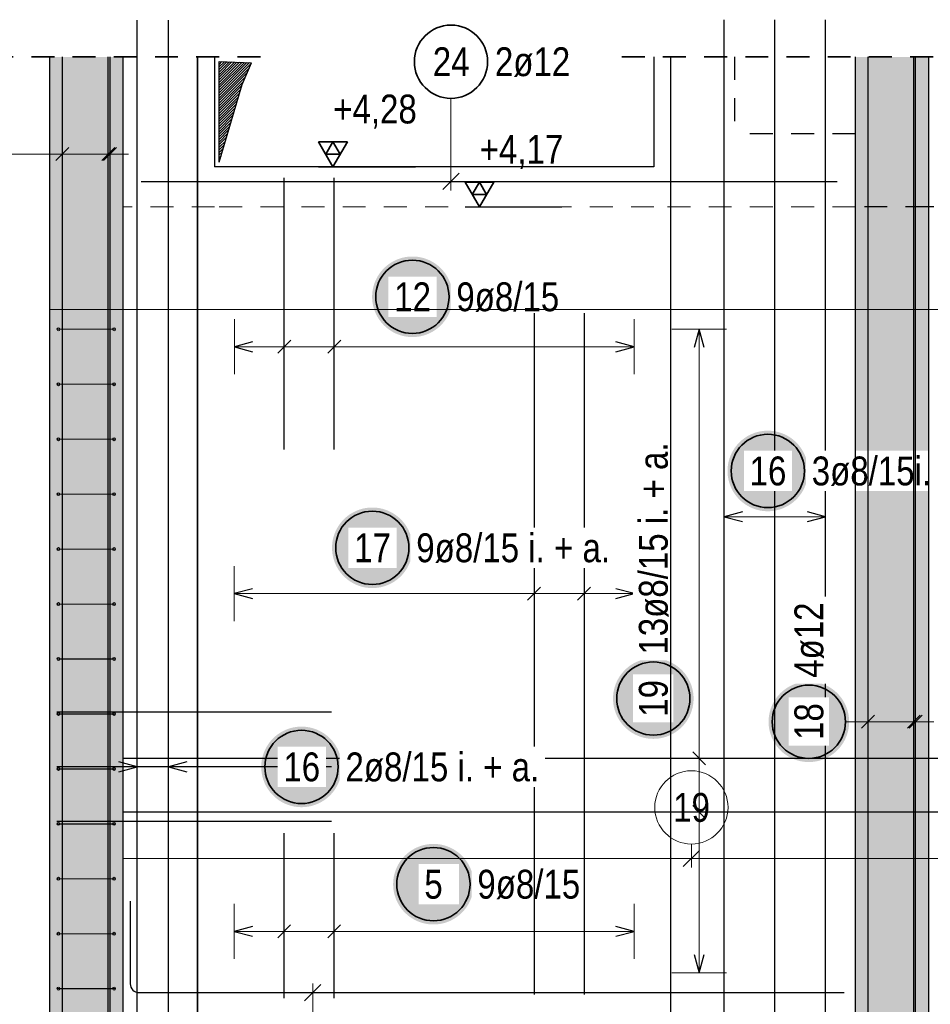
# Model space of a CAD drawing. Header units: millimetres. Extents: x -32.2 to 61.4, y 0 to 42.
# Tile 9 of 19: x 5.4 to 10.4, y 19.3 to 24.6. Entities that reach past the tile are written whole.
import ezdxf

# ---------------------------------------------------------------- set-up
doc = ezdxf.new("R2010")
doc.units = ezdxf.units.MM
doc.linetypes.add('HIDDEN', pattern=[0.375, 0.25, -0.125])
for name, color, linetype, lineweight in [('Achsen', 7, 'Continuous', 20), ('Bewehrung', 7, 'Continuous', 20), ('Schraffuren', 7, 'Continuous', 20)]:
    doc.layers.add(name, color=color, linetype=linetype, lineweight=lineweight)
doc.styles.add('Arial Narrow', font='ARIALN.TTF')
doc.linetypes.add('STRAKON_Linetype_13', pattern='A,30,[130,ltypeshp.shx,S=3.75,R=-30,X=0,Y=0],-3.75,[130,ltypeshp.shx,S=3.75,R=-30,X=0,Y=0]', length=33.75)

msp = doc.modelspace()

# ---------------------------------------------------------------- hatches: boundary and pattern name
at = {"lineweight": 25}
h = msp.add_hatch(dxfattribs=at)
h.set_pattern_fill('Mau', color=3, scale=0.01, angle=45, style=0, pattern_type=2)
h.set_pattern_definition([(45, (0, 0), (-0.007071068, 0.007071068), [])])
h.paths.add_polyline_path([(6.528432, 23.856011), (6.653432, 24.280343), (6.704776, 24.399014), (6.528432, 24.405343)])
at = {"lineweight": 25, "true_color": 0xffffff}
for points in [[(7.803973, 23.120691), (7.803839, 23.128369), (7.803437, 23.136038), (7.802767, 23.143687), (7.801832, 23.151309), (7.80063, 23.158894), (7.799165, 23.166432), (7.797438, 23.173914), (7.79545, 23.181331), (7.793205, 23.188675), (7.790705, 23.195936), (7.787953, 23.203105), (7.784953, 23.210173), (7.781707, 23.217133), (7.778221, 23.223975), (7.774498, 23.230691), (7.770543, 23.237273), (7.766361, 23.243714), (7.761956, 23.250004), (7.757335, 23.256137), (7.752502, 23.262105), (7.747465, 23.2679), (7.742227, 23.273516), (7.736797, 23.278946), (7.731181, 23.284183), (7.725386, 23.289221), (7.719418, 23.294054), (7.713285, 23.298675), (7.706995, 23.303079), (7.700555, 23.307262), (7.693973, 23.311217), (7.687256, 23.31494), (7.680414, 23.318426), (7.673455, 23.321671), (7.666386, 23.324672), (7.659217, 23.327424), (7.651956, 23.329924), (7.644613, 23.332169), (7.637195, 23.334156), (7.629713, 23.335884), (7.622175, 23.337349), (7.614591, 23.33855), (7.606969, 23.339486), (7.599319, 23.340155), (7.591651, 23.340557), (7.583973, 23.340691), (7.576295, 23.340557), (7.568626, 23.340155), (7.560976, 23.339486), (7.553355, 23.33855), (7.54577, 23.337349), (7.538232, 23.335884), (7.53075, 23.334156), (7.523332, 23.332169), (7.515989, 23.329924), (7.508728, 23.327424), (7.501559, 23.324672), (7.494491, 23.321671), (7.487531, 23.318426), (7.480689, 23.31494), (7.473973, 23.311217), (7.46739, 23.307262), (7.46095, 23.303079), (7.45466, 23.298675), (7.448527, 23.294054), (7.442559, 23.289221), (7.436764, 23.284183), (7.431148, 23.278946), (7.425718, 23.273516), (7.420481, 23.2679), (7.415443, 23.262105), (7.41061, 23.256137), (7.405989, 23.250004), (7.401584, 23.243714), (7.397402, 23.237273), (7.393447, 23.230691), (7.389724, 23.223975), (7.386238, 23.217133), (7.382993, 23.210173), (7.379992, 23.203105), (7.37724, 23.195936), (7.37474, 23.188675), (7.372495, 23.181331), (7.370508, 23.173914), (7.36878, 23.166432), (7.367315, 23.158894), (7.366114, 23.151309), (7.365178, 23.143687), (7.364509, 23.136038), (7.364107, 23.128369), (7.363973, 23.120691), (7.364107, 23.113013), (7.364509, 23.105345), (7.365178, 23.097695), (7.366114, 23.090073), (7.367315, 23.082489), (7.36878, 23.074951), (7.370508, 23.067468), (7.372495, 23.060051), (7.37474, 23.052707), (7.37724, 23.045447), (7.379992, 23.038278), (7.382993, 23.031209), (7.386238, 23.02425), (7.389724, 23.017407), (7.393447, 23.010691), (7.397402, 23.004109), (7.401584, 22.997669), (7.405989, 22.991378), (7.41061, 22.985246), (7.415443, 22.979278), (7.420481, 22.973482), (7.425718, 22.967866), (7.431148, 22.962436), (7.436764, 22.957199), (7.442559, 22.952161), (7.448527, 22.947329), (7.45466, 22.942707), (7.46095, 22.938303), (7.46739, 22.934121), (7.473973, 22.930166), (7.480689, 22.926443), (7.487531, 22.922957), (7.494491, 22.919711), (7.501559, 22.916711), (7.508728, 22.913959), (7.515989, 22.911459), (7.523332, 22.909214), (7.53075, 22.907226), (7.538232, 22.905499), (7.54577, 22.904034), (7.553355, 22.902832), (7.560976, 22.901896), (7.568626, 22.901227), (7.576295, 22.900825), (7.583973, 22.900691), (7.591651, 22.900825), (7.599319, 22.901227), (7.606969, 22.901896), (7.614591, 22.902832), (7.622175, 22.904034), (7.629713, 22.905499), (7.637195, 22.907226), (7.644613, 22.909214), (7.651956, 22.911459), (7.659217, 22.913959), (7.666386, 22.916711), (7.673455, 22.919711), (7.680414, 22.922957), (7.687256, 22.926443), (7.693973, 22.930166), (7.700555, 22.934121), (7.706995, 22.938303), (7.713285, 22.942707), (7.719418, 22.947329), (7.725386, 22.952161), (7.731181, 22.957199), (7.736797, 22.962436), (7.742227, 22.967866), (7.747465, 22.973482), (7.752502, 22.979278), (7.757335, 22.985246), (7.761956, 22.991378), (7.766361, 22.997669), (7.770543, 23.004109), (7.774498, 23.010691), (7.778221, 23.017407), (7.781707, 23.02425), (7.784953, 23.031209), (7.787953, 23.038278), (7.790705, 23.045447), (7.793205, 23.052707), (7.79545, 23.060051), (7.797438, 23.067468), (7.799165, 23.074951), (7.80063, 23.082489), (7.801832, 23.090073), (7.802767, 23.097695), (7.803437, 23.105345)], [(9.744985, 22.169598), (9.744851, 22.177276), (9.744449, 22.184944), (9.74378, 22.192594), (9.742844, 22.200216), (9.741643, 22.207801), (9.740177, 22.215339), (9.73845, 22.222821), (9.736462, 22.230238), (9.734217, 22.237582), (9.731717, 22.244842), (9.728965, 22.252011), (9.725965, 22.25908), (9.72272, 22.26604), (9.719233, 22.272882), (9.71551, 22.279598), (9.711555, 22.28618), (9.707373, 22.29262), (9.702969, 22.298911), (9.698347, 22.305044), (9.693515, 22.311011), (9.688477, 22.316807), (9.68324, 22.322423), (9.67781, 22.327853), (9.672194, 22.33309), (9.666398, 22.338128), (9.66043, 22.34296), (9.654298, 22.347582), (9.648007, 22.351986), (9.641567, 22.356169), (9.634985, 22.360124), (9.628269, 22.363847), (9.621426, 22.367333), (9.614467, 22.370578), (9.607398, 22.373578), (9.600229, 22.37633), (9.592969, 22.37883), (9.585625, 22.381076), (9.578208, 22.383063), (9.570725, 22.384791), (9.563187, 22.386256), (9.555603, 22.387457), (9.547981, 22.388393), (9.540331, 22.389062), (9.532663, 22.389464), (9.524985, 22.389598), (9.517307, 22.389464), (9.509638, 22.389062), (9.501989, 22.388393), (9.494367, 22.387457), (9.486782, 22.386256), (9.479244, 22.384791), (9.471762, 22.383063), (9.464345, 22.381076), (9.457001, 22.37883), (9.44974, 22.37633), (9.442571, 22.373578), (9.435503, 22.370578), (9.428543, 22.367333), (9.421701, 22.363847), (9.414985, 22.360124), (9.408403, 22.356169), (9.401962, 22.351986), (9.395672, 22.347582), (9.389539, 22.34296), (9.383572, 22.338128), (9.377776, 22.33309), (9.37216, 22.327853), (9.36673, 22.322423), (9.361493, 22.316807), (9.356455, 22.311011), (9.351622, 22.305044), (9.347001, 22.298911), (9.342597, 22.29262), (9.338414, 22.28618), (9.334459, 22.279598), (9.330736, 22.272882), (9.32725, 22.26604), (9.324005, 22.25908), (9.321004, 22.252011), (9.318252, 22.244842), (9.315752, 22.237582), (9.313507, 22.230238), (9.31152, 22.222821), (9.309792, 22.215339), (9.308327, 22.207801), (9.307126, 22.200216), (9.30619, 22.192594), (9.305521, 22.184944), (9.305119, 22.177276), (9.304985, 22.169598), (9.305119, 22.16192), (9.305521, 22.154252), (9.30619, 22.146602), (9.307126, 22.13898), (9.308327, 22.131395), (9.309792, 22.123857), (9.31152, 22.116375), (9.313507, 22.108958), (9.315752, 22.101614), (9.318252, 22.094354), (9.321004, 22.087185), (9.324005, 22.080116), (9.32725, 22.073156), (9.330736, 22.066314), (9.334459, 22.059598), (9.338414, 22.053016), (9.342597, 22.046576), (9.347001, 22.040285), (9.351622, 22.034153), (9.356455, 22.028185), (9.361493, 22.022389), (9.36673, 22.016773), (9.37216, 22.011343), (9.377776, 22.006106), (9.383572, 22.001068), (9.389539, 21.996236), (9.395672, 21.991614), (9.401962, 21.98721), (9.408403, 21.983027), (9.414985, 21.979072), (9.421701, 21.97535), (9.428543, 21.971863), (9.435503, 21.968618), (9.442571, 21.965618), (9.44974, 21.962866), (9.457001, 21.960366), (9.464345, 21.95812), (9.471762, 21.956133), (9.479244, 21.954406), (9.486782, 21.95294), (9.494367, 21.951739), (9.501989, 21.950803), (9.509638, 21.950134), (9.517307, 21.949732), (9.524985, 21.949598), (9.532663, 21.949732), (9.540331, 21.950134), (9.547981, 21.950803), (9.555603, 21.951739), (9.563187, 21.95294), (9.570725, 21.954406), (9.578208, 21.956133), (9.585625, 21.95812), (9.592969, 21.960366), (9.600229, 21.962866), (9.607398, 21.965618), (9.614467, 21.968618), (9.621426, 21.971863), (9.628269, 21.97535), (9.634985, 21.979072), (9.641567, 21.983027), (9.648007, 21.98721), (9.654298, 21.991614), (9.66043, 21.996236), (9.666398, 22.001068), (9.672194, 22.006106), (9.67781, 22.011343), (9.68324, 22.016773), (9.688477, 22.022389), (9.693515, 22.028185), (9.698347, 22.034153), (9.702969, 22.040285), (9.707373, 22.046576), (9.711555, 22.053016), (9.71551, 22.059598), (9.719233, 22.066314), (9.72272, 22.073156), (9.725965, 22.080116), (9.728965, 22.087185), (9.731717, 22.094354), (9.734217, 22.101614), (9.736462, 22.108958), (9.73845, 22.116375), (9.740177, 22.123857), (9.741643, 22.131395), (9.742844, 22.13898), (9.74378, 22.146602), (9.744449, 22.154252)], [(7.584994, 21.75), (7.58486, 21.757678), (7.584458, 21.765346), (7.583789, 21.772996), (7.582853, 21.780618), (7.581652, 21.788203), (7.580186, 21.795741), (7.578459, 21.803223), (7.576472, 21.81064), (7.574226, 21.817984), (7.571726, 21.825244), (7.568974, 21.832413), (7.565974, 21.839482), (7.562729, 21.846442), (7.559242, 21.853284), (7.55552, 21.86), (7.551565, 21.866582), (7.547382, 21.873022), (7.542978, 21.879313), (7.538356, 21.885446), (7.533524, 21.891413), (7.528486, 21.897209), (7.523249, 21.902825), (7.517819, 21.908255), (7.512203, 21.913492), (7.506407, 21.91853), (7.500439, 21.923362), (7.494307, 21.927984), (7.488016, 21.932388), (7.481576, 21.936571), (7.474994, 21.940526), (7.468278, 21.944248), (7.461436, 21.947735), (7.454476, 21.95098), (7.447407, 21.95398), (7.440238, 21.956732), (7.432978, 21.959232), (7.425634, 21.961478), (7.418217, 21.963465), (7.410735, 21.965192), (7.403197, 21.966658), (7.395612, 21.967859), (7.38799, 21.968795), (7.38034, 21.969464), (7.372672, 21.969866), (7.364994, 21.97), (7.357316, 21.969866), (7.349648, 21.969464), (7.341998, 21.968795), (7.334376, 21.967859), (7.326791, 21.966658), (7.319253, 21.965192), (7.311771, 21.963465), (7.304354, 21.961478), (7.29701, 21.959232), (7.28975, 21.956732), (7.282581, 21.95398), (7.275512, 21.95098), (7.268552, 21.947735), (7.26171, 21.944248), (7.254994, 21.940526), (7.248412, 21.936571), (7.241972, 21.932388), (7.235681, 21.927984), (7.229548, 21.923362), (7.223581, 21.91853), (7.217785, 21.913492), (7.212169, 21.908255), (7.206739, 21.902825), (7.201502, 21.897209), (7.196464, 21.891413), (7.191632, 21.885446), (7.18701, 21.879313), (7.182606, 21.873022), (7.178423, 21.866582), (7.174468, 21.86), (7.170745, 21.853284), (7.167259, 21.846442), (7.164014, 21.839482), (7.161014, 21.832413), (7.158262, 21.825244), (7.155762, 21.817984), (7.153516, 21.81064), (7.151529, 21.803223), (7.149801, 21.795741), (7.148336, 21.788203), (7.147135, 21.780618), (7.146199, 21.772996), (7.14553, 21.765346), (7.145128, 21.757678), (7.144994, 21.75), (7.145128, 21.742322), (7.14553, 21.734654), (7.146199, 21.727004), (7.147135, 21.719382), (7.148336, 21.711797), (7.149801, 21.704259), (7.151529, 21.696777), (7.153516, 21.68936), (7.155762, 21.682016), (7.158262, 21.674756), (7.161014, 21.667587), (7.164014, 21.660518), (7.167259, 21.653558), (7.170745, 21.646716), (7.174468, 21.64), (7.178423, 21.633418), (7.182606, 21.626978), (7.18701, 21.620687), (7.191632, 21.614554), (7.196464, 21.608587), (7.201502, 21.602791), (7.206739, 21.597175), (7.212169, 21.591745), (7.217785, 21.586508), (7.223581, 21.58147), (7.229548, 21.576638), (7.235681, 21.572016), (7.241972, 21.567612), (7.248412, 21.563429), (7.254994, 21.559474), (7.26171, 21.555752), (7.268552, 21.552265), (7.275512, 21.54902), (7.282581, 21.54602), (7.28975, 21.543268), (7.29701, 21.540768), (7.304354, 21.538522), (7.311771, 21.536535), (7.319253, 21.534808), (7.326791, 21.533342), (7.334376, 21.532141), (7.341998, 21.531205), (7.349648, 21.530536), (7.357316, 21.530134), (7.364994, 21.53), (7.372672, 21.530134), (7.38034, 21.530536), (7.38799, 21.531205), (7.395612, 21.532141), (7.403197, 21.533342), (7.410735, 21.534808), (7.418217, 21.536535), (7.425634, 21.538522), (7.432978, 21.540768), (7.440238, 21.543268), (7.447407, 21.54602), (7.454476, 21.54902), (7.461436, 21.552265), (7.468278, 21.555752), (7.474994, 21.559474), (7.481576, 21.563429), (7.488016, 21.567612), (7.494307, 21.572016), (7.500439, 21.576638), (7.506407, 21.58147), (7.512203, 21.586508), (7.517819, 21.591745), (7.523249, 21.597175), (7.528486, 21.602791), (7.533524, 21.608587), (7.538356, 21.614554), (7.542978, 21.620687), (7.547382, 21.626978), (7.551565, 21.633418), (7.55552, 21.64), (7.559242, 21.646716), (7.562729, 21.653558), (7.565974, 21.660518), (7.568974, 21.667587), (7.571726, 21.674756), (7.574226, 21.682016), (7.576472, 21.68936), (7.578459, 21.696777), (7.580186, 21.704259), (7.581652, 21.711797), (7.582853, 21.719382), (7.583789, 21.727004), (7.584458, 21.734654)], [(9.119685, 20.926739), (9.119551, 20.934417), (9.119149, 20.942085), (9.11848, 20.949735), (9.117544, 20.957357), (9.116342, 20.964941), (9.114877, 20.972479), (9.11315, 20.979962), (9.111162, 20.987379), (9.108917, 20.994723), (9.106417, 21.001983), (9.103665, 21.009152), (9.100665, 21.016221), (9.097419, 21.023181), (9.093933, 21.030023), (9.09021, 21.036739), (9.086255, 21.043321), (9.082073, 21.049761), (9.077668, 21.056052), (9.073047, 21.062184), (9.068214, 21.068152), (9.063177, 21.073948), (9.057939, 21.079564), (9.05251, 21.084994), (9.046893, 21.090231), (9.041098, 21.095269), (9.03513, 21.100101), (9.028997, 21.104723), (9.022707, 21.109127), (9.016267, 21.113309), (9.009685, 21.117264), (9.002968, 21.120987), (8.996126, 21.124474), (8.989167, 21.127719), (8.982098, 21.130719), (8.974929, 21.133471), (8.967668, 21.135971), (8.960325, 21.138216), (8.952908, 21.140204), (8.945425, 21.141931), (8.937887, 21.143397), (8.930303, 21.144598), (8.922681, 21.145534), (8.915031, 21.146203), (8.907363, 21.146605), (8.899685, 21.146739), (8.892007, 21.146605), (8.884338, 21.146203), (8.876688, 21.145534), (8.869067, 21.144598), (8.861482, 21.143397), (8.853944, 21.141931), (8.846462, 21.140204), (8.839044, 21.138216), (8.831701, 21.135971), (8.82444, 21.133471), (8.817271, 21.130719), (8.810203, 21.127719), (8.803243, 21.124474), (8.796401, 21.120987), (8.789685, 21.117264), (8.783102, 21.113309), (8.776662, 21.109127), (8.770372, 21.104723), (8.764239, 21.100101), (8.758271, 21.095269), (8.752476, 21.090231), (8.74686, 21.084994), (8.74143, 21.079564), (8.736193, 21.073948), (8.731155, 21.068152), (8.726322, 21.062184), (8.721701, 21.056052), (8.717296, 21.049761), (8.713114, 21.043321), (8.709159, 21.036739), (8.705436, 21.030023), (8.70195, 21.023181), (8.698705, 21.016221), (8.695704, 21.009152), (8.692952, 21.001983), (8.690452, 20.994723), (8.688207, 20.987379), (8.68622, 20.979962), (8.684492, 20.972479), (8.683027, 20.964941), (8.681826, 20.957357), (8.68089, 20.949735), (8.680221, 20.942085), (8.679819, 20.934417), (8.679685, 20.926739), (8.679819, 20.919061), (8.680221, 20.911392), (8.68089, 20.903743), (8.681826, 20.896121), (8.683027, 20.888536), (8.684492, 20.880998), (8.68622, 20.873516), (8.688207, 20.866099), (8.690452, 20.858755), (8.692952, 20.851494), (8.695704, 20.844325), (8.698705, 20.837257), (8.70195, 20.830297), (8.705436, 20.823455), (8.709159, 20.816739), (8.713114, 20.810157), (8.717296, 20.803716), (8.721701, 20.797426), (8.726322, 20.791293), (8.731155, 20.785326), (8.736193, 20.77953), (8.74143, 20.773914), (8.74686, 20.768484), (8.752476, 20.763247), (8.758271, 20.758209), (8.764239, 20.753376), (8.770372, 20.748755), (8.776662, 20.744351), (8.783102, 20.740168), (8.789685, 20.736213), (8.796401, 20.73249), (8.803243, 20.729004), (8.810203, 20.725759), (8.817271, 20.722758), (8.82444, 20.720006), (8.831701, 20.717506), (8.839044, 20.715261), (8.846462, 20.713274), (8.853944, 20.711546), (8.861482, 20.710081), (8.869067, 20.70888), (8.876688, 20.707944), (8.884338, 20.707275), (8.892007, 20.706873), (8.899685, 20.706739), (8.907363, 20.706873), (8.915031, 20.707275), (8.922681, 20.707944), (8.930303, 20.70888), (8.937887, 20.710081), (8.945425, 20.711546), (8.952908, 20.713274), (8.960325, 20.715261), (8.967668, 20.717506), (8.974929, 20.720006), (8.982098, 20.722758), (8.989167, 20.725759), (8.996126, 20.729004), (9.002968, 20.73249), (9.009685, 20.736213), (9.016267, 20.740168), (9.022707, 20.744351), (9.028997, 20.748755), (9.03513, 20.753376), (9.041098, 20.758209), (9.046893, 20.763247), (9.05251, 20.768484), (9.057939, 20.773914), (9.063177, 20.77953), (9.068214, 20.785326), (9.073047, 20.791293), (9.077668, 20.797426), (9.082073, 20.803716), (9.086255, 20.810157), (9.09021, 20.816739), (9.093933, 20.823455), (9.097419, 20.830297), (9.100665, 20.837257), (9.103665, 20.844325), (9.106417, 20.851494), (9.108917, 20.858755), (9.111162, 20.866099), (9.11315, 20.873516), (9.114877, 20.880998), (9.116342, 20.888536), (9.117544, 20.896121), (9.11848, 20.903743), (9.119149, 20.911392)], [(9.969211, 20.8), (9.969076, 20.807678), (9.968675, 20.815346), (9.968005, 20.822996), (9.967069, 20.830618), (9.965868, 20.838203), (9.964403, 20.845741), (9.962676, 20.853223), (9.960688, 20.86064), (9.958443, 20.867984), (9.955943, 20.875244), (9.953191, 20.882413), (9.950191, 20.889482), (9.946945, 20.896442), (9.943459, 20.903284), (9.939736, 20.91), (9.935781, 20.916582), (9.931599, 20.923022), (9.927194, 20.929313), (9.922573, 20.935446), (9.91774, 20.941413), (9.912702, 20.947209), (9.907465, 20.952825), (9.902035, 20.958255), (9.896419, 20.963492), (9.890624, 20.96853), (9.884656, 20.973362), (9.878523, 20.977984), (9.872233, 20.982388), (9.865793, 20.986571), (9.859211, 20.990526), (9.852494, 20.994248), (9.845652, 20.997735), (9.838693, 21.00098), (9.831624, 21.00398), (9.824455, 21.006732), (9.817194, 21.009232), (9.809851, 21.011478), (9.802433, 21.013465), (9.794951, 21.015192), (9.787413, 21.016658), (9.779829, 21.017859), (9.772207, 21.018795), (9.764557, 21.019464), (9.756888, 21.019866), (9.749211, 21.02), (9.741533, 21.019866), (9.733864, 21.019464), (9.726214, 21.018795), (9.718592, 21.017859), (9.711008, 21.016658), (9.70347, 21.015192), (9.695988, 21.013465), (9.68857, 21.011478), (9.681227, 21.009232), (9.673966, 21.006732), (9.666797, 21.00398), (9.659728, 21.00098), (9.652769, 20.997735), (9.645927, 20.994248), (9.639211, 20.990526), (9.632628, 20.986571), (9.626188, 20.982388), (9.619898, 20.977984), (9.613765, 20.973362), (9.607797, 20.96853), (9.602002, 20.963492), (9.596386, 20.958255), (9.590956, 20.952825), (9.585719, 20.947209), (9.580681, 20.941413), (9.575848, 20.935446), (9.571227, 20.929313), (9.566822, 20.923022), (9.56264, 20.916582), (9.558685, 20.91), (9.554962, 20.903284), (9.551476, 20.896442), (9.548231, 20.889482), (9.54523, 20.882413), (9.542478, 20.875244), (9.539978, 20.867984), (9.537733, 20.86064), (9.535745, 20.853223), (9.534018, 20.845741), (9.532553, 20.838203), (9.531352, 20.830618), (9.530416, 20.822996), (9.529746, 20.815346), (9.529345, 20.807678), (9.529211, 20.8), (9.529345, 20.792322), (9.529746, 20.784654), (9.530416, 20.777004), (9.531352, 20.769382), (9.532553, 20.761797), (9.534018, 20.754259), (9.535745, 20.746777), (9.537733, 20.73936), (9.539978, 20.732016), (9.542478, 20.724756), (9.54523, 20.717587), (9.548231, 20.710518), (9.551476, 20.703558), (9.554962, 20.696716), (9.558685, 20.69), (9.56264, 20.683418), (9.566822, 20.676978), (9.571227, 20.670687), (9.575848, 20.664554), (9.580681, 20.658587), (9.585719, 20.652791), (9.590956, 20.647175), (9.596386, 20.641745), (9.602002, 20.636508), (9.607797, 20.63147), (9.613765, 20.626638), (9.619898, 20.622016), (9.626188, 20.617612), (9.632628, 20.613429), (9.639211, 20.609474), (9.645927, 20.605752), (9.652769, 20.602265), (9.659728, 20.59902), (9.666797, 20.59602), (9.673966, 20.593268), (9.681227, 20.590768), (9.68857, 20.588522), (9.695988, 20.586535), (9.70347, 20.584808), (9.711008, 20.583342), (9.718592, 20.582141), (9.726214, 20.581205), (9.733864, 20.580536), (9.741533, 20.580134), (9.749211, 20.58), (9.756888, 20.580134), (9.764557, 20.580536), (9.772207, 20.581205), (9.779829, 20.582141), (9.787413, 20.583342), (9.794951, 20.584808), (9.802433, 20.586535), (9.809851, 20.588522), (9.817194, 20.590768), (9.824455, 20.593268), (9.831624, 20.59602), (9.838693, 20.59902), (9.845652, 20.602265), (9.852494, 20.605752), (9.859211, 20.609474), (9.865793, 20.613429), (9.872233, 20.617612), (9.878523, 20.622016), (9.884656, 20.626638), (9.890624, 20.63147), (9.896419, 20.636508), (9.902035, 20.641745), (9.907465, 20.647175), (9.912702, 20.652791), (9.91774, 20.658587), (9.922573, 20.664554), (9.927194, 20.670687), (9.931599, 20.676978), (9.935781, 20.683418), (9.939736, 20.69), (9.943459, 20.696716), (9.946945, 20.703558), (9.950191, 20.710518), (9.953191, 20.717587), (9.955943, 20.724756), (9.958443, 20.732016), (9.960688, 20.73936), (9.962676, 20.746777), (9.964403, 20.754259), (9.965868, 20.761797), (9.967069, 20.769382), (9.968005, 20.777004), (9.968675, 20.784654)], [(7.19842, 20.55354), (7.198286, 20.561217), (7.197884, 20.568886), (7.197214, 20.576536), (7.196279, 20.584158), (7.195077, 20.591742), (7.193612, 20.59928), (7.191885, 20.606762), (7.189897, 20.61418), (7.187652, 20.621523), (7.185152, 20.628784), (7.1824, 20.635953), (7.1794, 20.643022), (7.176154, 20.649981), (7.172668, 20.656823), (7.168945, 20.66354), (7.16499, 20.670122), (7.160808, 20.676562), (7.156403, 20.682852), (7.151782, 20.688985), (7.146949, 20.694953), (7.141911, 20.700748), (7.136674, 20.706364), (7.131244, 20.711794), (7.125628, 20.717031), (7.119833, 20.722069), (7.113865, 20.726902), (7.107732, 20.731523), (7.101442, 20.735928), (7.095002, 20.74011), (7.08842, 20.744065), (7.081703, 20.747788), (7.074861, 20.751274), (7.067902, 20.75452), (7.060833, 20.75752), (7.053664, 20.760272), (7.046403, 20.762772), (7.03906, 20.765017), (7.031642, 20.767005), (7.02416, 20.768732), (7.016622, 20.770197), (7.009038, 20.771399), (7.001416, 20.772334), (6.993766, 20.773004), (6.986097, 20.773406), (6.97842, 20.77354), (6.970742, 20.773406), (6.963073, 20.773004), (6.955423, 20.772334), (6.947801, 20.771399), (6.940217, 20.770197), (6.932679, 20.768732), (6.925197, 20.767005), (6.917779, 20.765017), (6.910436, 20.762772), (6.903175, 20.760272), (6.896006, 20.75752), (6.888937, 20.75452), (6.881978, 20.751274), (6.875136, 20.747788), (6.86842, 20.744065), (6.861837, 20.74011), (6.855397, 20.735928), (6.849107, 20.731523), (6.842974, 20.726902), (6.837006, 20.722069), (6.831211, 20.717031), (6.825595, 20.711794), (6.820165, 20.706364), (6.814928, 20.700748), (6.80989, 20.694953), (6.805057, 20.688985), (6.800436, 20.682852), (6.796031, 20.676562), (6.791849, 20.670122), (6.787894, 20.66354), (6.784171, 20.656823), (6.780685, 20.649981), (6.77744, 20.643022), (6.774439, 20.635953), (6.771687, 20.628784), (6.769187, 20.621523), (6.766942, 20.61418), (6.764954, 20.606762), (6.763227, 20.59928), (6.761762, 20.591742), (6.760561, 20.584158), (6.759625, 20.576536), (6.758955, 20.568886), (6.758554, 20.561217), (6.75842, 20.55354), (6.758554, 20.545862), (6.758955, 20.538193), (6.759625, 20.530543), (6.760561, 20.522921), (6.761762, 20.515337), (6.763227, 20.507799), (6.764954, 20.500317), (6.766942, 20.492899), (6.769187, 20.485556), (6.771687, 20.478295), (6.774439, 20.471126), (6.77744, 20.464058), (6.780685, 20.457098), (6.784171, 20.450256), (6.787894, 20.44354), (6.791849, 20.436957), (6.796031, 20.430517), (6.800436, 20.424227), (6.805057, 20.418094), (6.80989, 20.412126), (6.814928, 20.406331), (6.820165, 20.400715), (6.825595, 20.395285), (6.831211, 20.390048), (6.837006, 20.38501), (6.842974, 20.380177), (6.849107, 20.375556), (6.855397, 20.371151), (6.861837, 20.366969), (6.86842, 20.363014), (6.875136, 20.359291), (6.881978, 20.355805), (6.888937, 20.35256), (6.896006, 20.349559), (6.903175, 20.346807), (6.910436, 20.344307), (6.917779, 20.342062), (6.925197, 20.340075), (6.932679, 20.338347), (6.940217, 20.336882), (6.947801, 20.335681), (6.955423, 20.334745), (6.963073, 20.334075), (6.970742, 20.333674), (6.97842, 20.33354), (6.986097, 20.333674), (6.993766, 20.334075), (7.001416, 20.334745), (7.009038, 20.335681), (7.016622, 20.336882), (7.02416, 20.338347), (7.031642, 20.340075), (7.03906, 20.342062), (7.046403, 20.344307), (7.053664, 20.346807), (7.060833, 20.349559), (7.067902, 20.35256), (7.074861, 20.355805), (7.081703, 20.359291), (7.08842, 20.363014), (7.095002, 20.366969), (7.101442, 20.371151), (7.107732, 20.375556), (7.113865, 20.380177), (7.119833, 20.38501), (7.125628, 20.390048), (7.131244, 20.395285), (7.136674, 20.400715), (7.141911, 20.406331), (7.146949, 20.412126), (7.151782, 20.418094), (7.156403, 20.424227), (7.160808, 20.430517), (7.16499, 20.436957), (7.168945, 20.44354), (7.172668, 20.450256), (7.176154, 20.457098), (7.1794, 20.464058), (7.1824, 20.471126), (7.185152, 20.478295), (7.187652, 20.485556), (7.189897, 20.492899), (7.191885, 20.500317), (7.193612, 20.507799), (7.195077, 20.515337), (7.196279, 20.522921), (7.197214, 20.530543), (7.197884, 20.538193)], [(7.918768, 19.912994), (7.918634, 19.920672), (7.918232, 19.928341), (7.917563, 19.93599), (7.916627, 19.943612), (7.915426, 19.951197), (7.91396, 19.958735), (7.912233, 19.966217), (7.910245, 19.973634), (7.908, 19.980978), (7.9055, 19.988239), (7.902748, 19.995408), (7.899748, 20.002476), (7.896503, 20.009436), (7.893016, 20.016278), (7.889293, 20.022994), (7.885338, 20.029576), (7.881156, 20.036017), (7.876752, 20.042307), (7.87213, 20.04844), (7.867298, 20.054407), (7.86226, 20.060203), (7.857023, 20.065819), (7.851593, 20.071249), (7.845977, 20.076486), (7.840181, 20.081524), (7.834213, 20.086357), (7.828081, 20.090978), (7.82179, 20.095382), (7.81535, 20.099565), (7.808768, 20.10352), (7.802052, 20.107243), (7.79521, 20.110729), (7.78825, 20.113974), (7.781181, 20.116975), (7.774012, 20.119727), (7.766752, 20.122227), (7.759408, 20.124472), (7.751991, 20.126459), (7.744508, 20.128187), (7.73697, 20.129652), (7.729386, 20.130853), (7.721764, 20.131789), (7.714114, 20.132458), (7.706446, 20.13286), (7.698768, 20.132994), (7.69109, 20.13286), (7.683421, 20.132458), (7.675772, 20.131789), (7.66815, 20.130853), (7.660565, 20.129652), (7.653027, 20.128187), (7.645545, 20.126459), (7.638128, 20.124472), (7.630784, 20.122227), (7.623523, 20.119727), (7.616354, 20.116975), (7.609286, 20.113974), (7.602326, 20.110729), (7.595484, 20.107243), (7.588768, 20.10352), (7.582186, 20.099565), (7.575745, 20.095382), (7.569455, 20.090978), (7.563322, 20.086357), (7.557355, 20.081524), (7.551559, 20.076486), (7.545943, 20.071249), (7.540513, 20.065819), (7.535276, 20.060203), (7.530238, 20.054407), (7.525406, 20.04844), (7.520784, 20.042307), (7.51638, 20.036017), (7.512197, 20.029576), (7.508242, 20.022994), (7.504519, 20.016278), (7.501033, 20.009436), (7.497788, 20.002476), (7.494787, 19.995408), (7.492035, 19.988239), (7.489535, 19.980978), (7.48729, 19.973634), (7.485303, 19.966217), (7.483575, 19.958735), (7.48211, 19.951197), (7.480909, 19.943612), (7.479973, 19.93599), (7.479304, 19.928341), (7.478902, 19.920672), (7.478768, 19.912994), (7.478902, 19.905316), (7.479304, 19.897648), (7.479973, 19.889998), (7.480909, 19.882376), (7.48211, 19.874792), (7.483575, 19.867254), (7.485303, 19.859771), (7.48729, 19.852354), (7.489535, 19.84501), (7.492035, 19.83775), (7.494787, 19.830581), (7.497788, 19.823512), (7.501033, 19.816552), (7.504519, 19.80971), (7.508242, 19.802994), (7.512197, 19.796412), (7.51638, 19.789972), (7.520784, 19.783681), (7.525406, 19.777549), (7.530238, 19.771581), (7.535276, 19.765785), (7.540513, 19.760169), (7.545943, 19.754739), (7.551559, 19.749502), (7.557355, 19.744464), (7.563322, 19.739632), (7.569455, 19.73501), (7.575745, 19.730606), (7.582186, 19.726424), (7.588768, 19.722469), (7.595484, 19.718746), (7.602326, 19.715259), (7.609286, 19.712014), (7.616354, 19.709014), (7.623523, 19.706262), (7.630784, 19.703762), (7.638128, 19.701517), (7.645545, 19.699529), (7.653027, 19.697802), (7.660565, 19.696336), (7.66815, 19.695135), (7.675772, 19.694199), (7.683421, 19.69353), (7.69109, 19.693128), (7.698768, 19.692994), (7.706446, 19.693128), (7.714114, 19.69353), (7.721764, 19.694199), (7.729386, 19.695135), (7.73697, 19.696336), (7.744508, 19.697802), (7.751991, 19.699529), (7.759408, 19.701517), (7.766752, 19.703762), (7.774012, 19.706262), (7.781181, 19.709014), (7.78825, 19.712014), (7.79521, 19.715259), (7.802052, 19.718746), (7.808768, 19.722469), (7.81535, 19.726424), (7.82179, 19.730606), (7.828081, 19.73501), (7.834213, 19.739632), (7.840181, 19.744464), (7.845977, 19.749502), (7.851593, 19.754739), (7.857023, 19.760169), (7.86226, 19.765785), (7.867298, 19.771581), (7.87213, 19.777549), (7.876752, 19.783681), (7.881156, 19.789972), (7.885338, 19.796412), (7.889293, 19.802994), (7.893016, 19.80971), (7.896503, 19.816552), (7.899748, 19.823512), (7.902748, 19.830581), (7.9055, 19.83775), (7.908, 19.84501), (7.910245, 19.852354), (7.912233, 19.859771), (7.91396, 19.867254), (7.915426, 19.874792), (7.916627, 19.882376), (7.917563, 19.889998), (7.918232, 19.897648)]]:
    msp.add_hatch(color=7, dxfattribs=at).paths.add_polyline_path(points)
at = {"layer": 'Schraffuren', "lineweight": 13, "true_color": 0xd7ffd7}
for points in [[(5.602551, 23.611023), (6.002551, 23.611011), (6.002551, 24.430343), (5.602551, 24.430343)], [(10.002546, 23.611011), (10.402546, 23.611011), (10.402546, 24.430343), (10.002546, 24.430343)], [(5.602551, 15.631011), (6.002551, 15.631011), (6.002551, 23.611011), (5.602551, 23.611023)], [(10.002546, 15.634123), (10.402546, 15.634123), (10.402546, 23.611011), (10.002546, 23.611011)]]:
    msp.add_hatch(color=254, dxfattribs=at).paths.add_polyline_path(points)

# ---------------------------------------------------------------- linework, layer by layer
at = {"color": 3, "linetype": 'Continuous', "lineweight": 25, "ltscale": 0.5}
for p, q in [((6.080551, 15.631011), (6.080551, 24.631011)), ((6.25211, 15.631011), (6.25211, 24.631011)), ((9.28736, 15.632854), (9.28736, 24.632854)), ((9.564159, 15.633343), (9.564159, 24.633343)), ((9.840958, 15.633831), (9.840958, 24.633831)), ((5.672551, 15.631059), (5.672551, 24.430343)), ((5.672551, 15.631059), (5.672551, 24.430343)), ((5.922551, 15.631059), (5.922551, 24.430343)), ((5.932551, 15.631059), (5.932551, 24.430343)), ((6.41071, 15.631059), (6.41071, 24.430343)), ((6.411274, 15.631059), (6.411274, 24.430343)), ((5.637195, 23.864645), (5.707906, 23.935355)), ((5.637195, 23.864645), (5.707906, 23.935355)), ((5.887195, 23.864645), (5.957906, 23.935355)), ((5.897195, 23.864645), (5.967906, 23.935355)), ((6.884432, 22.287011), (6.884432, 23.771011)), ((7.157432, 22.287011), (7.157432, 23.771011)), ((9.15, 22.943023), (9.123205, 22.843023)), ((9.176795, 22.843023), (9.15, 22.943023)), ((6.711432, 22.874534), (6.611432, 22.847739)), ((6.919787, 22.883095), (6.849077, 22.812384)), ((7.192787, 22.883095), (7.122076, 22.812384)), ((8.79543, 22.847739), (8.69543, 22.874534)), ((6.611432, 22.847739), (6.711432, 22.820944)), ((8.69543, 22.820944), (8.79543, 22.847739)), ((9.38736, 21.946393), (9.28736, 21.919598)), ((9.840958, 21.919598), (9.740958, 21.946393)), ((9.28736, 21.919598), (9.38736, 21.892803)), ((9.740958, 21.892803), (9.840958, 21.919598)), ((6.710572, 21.526795), (6.610572, 21.5)), ((8.213209, 21.464645), (8.283919, 21.535355)), ((8.486207, 21.464645), (8.556918, 21.535355)), ((8.794561, 21.5), (8.694561, 21.526795)), ((6.610572, 21.5), (6.710572, 21.473205)), ((8.694561, 21.473205), (8.794561, 21.5)), ((7.142551, 20.852348), (5.642551, 20.852348)), ((10.037191, 20.764645), (10.107902, 20.835355)), ((10.037191, 20.764645), (10.107902, 20.835355)), ((10.287191, 20.764645), (10.357902, 20.835355)), ((10.297191, 20.764645), (10.367902, 20.835355)), ((6.002551, 20.60035), (14.002562, 20.60035)), ((9.185355, 20.564994), (9.114645, 20.635705)), ((7.142551, 20.553681), (5.642551, 20.553681)), ((6.080551, 20.55354), (5.980551, 20.580334)), ((5.980551, 20.526745), (6.080551, 20.55354)), ((6.35211, 20.580334), (6.25211, 20.55354)), ((6.25211, 20.55354), (6.35211, 20.526745)), ((9.185355, 20.27216), (9.114645, 20.342871)), ((6.002551, 20.307516), (14.002562, 20.307516)), ((7.142551, 20.255013), (5.642551, 20.255013)), ((6.883569, 19.291011), (6.883569, 20.191011)), ((7.156568, 19.291011), (7.156568, 20.191011)), ((6.042551, 19.821011), (6.042551, 19.369011)), ((6.710571, 19.682031), (6.610571, 19.655236)), ((6.918925, 19.690592), (6.848214, 19.619881)), ((7.191923, 19.690592), (7.121213, 19.619881)), ((8.79456, 19.655236), (8.69456, 19.682031)), ((6.610571, 19.655236), (6.710571, 19.628442)), ((8.69456, 19.628442), (8.79456, 19.655236)), ((9.123205, 19.529013), (9.15, 19.429013)), ((9.15, 19.429013), (9.176795, 19.529013)), ((7.083617, 19.365205), (6.995229, 19.276817)), ((6.090551, 19.321011), (9.942546, 19.321011))]:
    msp.add_line(p, q, dxfattribs=at)
at = {"color": 2, "linetype": 'HIDDEN', "lineweight": 35, "ltscale": 0.5}
for p, q in [((6.753432, 24.430343), (5.352551, 24.430343)), ((10.652546, 24.430343), (8.653432, 24.430343))]:
    msp.add_line(p, q, dxfattribs=at)
at = {"color": 3, "linetype": 'Continuous', "lineweight": 25}
for p, q in [((6.503432, 24.430343), (6.503432, 23.831011)), ((8.903432, 24.430343), (8.903432, 23.831011)), ((6.528432, 23.856011), (6.528432, 24.405343)), ((6.528432, 24.405343), (6.704776, 24.399014)), ((6.653432, 24.280343), (6.704776, 24.399014)), ((6.528432, 23.856011), (6.653432, 24.280343)), ((8.903432, 23.831011), (6.503432, 23.831011)), ((10.432546, 23.611011), (10.402546, 23.611011))]:
    msp.add_line(p, q, dxfattribs=at)
at = {"color": 3, "linetype": 'HIDDEN', "lineweight": 25, "ltscale": 0.5}
for p, q in [((9.342546, 24.430343), (9.342546, 24.011011)), ((10.002546, 24.011011), (9.342546, 24.011011)), ((10.402546, 23.611011), (10.002546, 23.611011))]:
    msp.add_line(p, q, dxfattribs=at)
at = {"color": 5, "linetype": 'Continuous', "lineweight": 18, "ltscale": 0.5}
for p, q in [((5.672551, 23.75), (5.672551, 24.05)), ((5.672551, 23.75), (5.672551, 24.05)), ((5.922551, 23.75), (5.922551, 24.05)), ((5.932551, 23.75), (5.932551, 24.05)), ((5.35571, 23.9), (5.572551, 23.9)), ((6.032551, 23.9), (5.572551, 23.9)), ((6.611432, 22.997739), (6.611432, 22.697739)), ((6.884432, 22.997739), (6.884432, 22.697739)), ((7.157432, 22.997739), (7.157432, 22.697739)), ((8.79543, 22.697739), (8.79543, 22.997739)), ((9.3, 22.943023), (9, 22.943023)), ((9.15, 22.943023), (9.15, 19.429013)), ((6.611432, 22.847739), (8.79543, 22.847739)), ((9.28736, 22.069598), (9.28736, 21.769598)), ((9.840958, 21.769598), (9.840958, 22.069598)), ((9.28736, 21.919598), (9.840958, 21.919598)), ((6.610572, 21.65), (6.610572, 21.35)), ((8.248564, 21.35), (8.248564, 21.65)), ((8.521563, 21.35), (8.521563, 21.65)), ((8.794561, 21.35), (8.794561, 21.65)), ((8.794561, 21.5), (6.610572, 21.5)), ((10.072546, 20.65), (10.072546, 20.95)), ((10.072546, 20.65), (10.072546, 20.95)), ((10.322546, 20.65), (10.322546, 20.95)), ((10.332546, 20.65), (10.332546, 20.95)), ((9.949211, 20.8), (9.972546, 20.8)), ((10.432546, 20.8), (9.972546, 20.8)), ((6.080551, 20.40354), (6.080551, 20.70354)), ((6.25211, 20.70354), (6.25211, 20.40354)), ((9.3, 20.60035), (9, 20.60035)), ((5.930551, 20.55354), (6.40211, 20.55354)), ((6.77842, 20.55354), (6.25211, 20.55354)), ((9.3, 20.307516), (9, 20.307516)), ((6.610571, 19.805236), (6.610571, 19.505236)), ((6.883569, 19.805236), (6.883569, 19.505236)), ((7.156568, 19.805236), (7.156568, 19.505236)), ((8.79456, 19.505236), (8.79456, 19.805236)), ((6.610571, 19.655236), (8.79456, 19.655236)), ((9, 19.429013), (9.3, 19.429013)), ((7.039423, 18.938866), (7.039423, 19.371011))]:
    msp.add_line(p, q, dxfattribs=at)
at = {"color": 9, "linetype": 'HIDDEN', "lineweight": 0, "ltscale": 0.5}
for p, q in [((6.503432, 23.611011), (6.002551, 23.611011)), ((8.903432, 23.611011), (6.503432, 23.611011)), ((10.002546, 23.611011), (8.903432, 23.611011))]:
    msp.add_line(p, q, dxfattribs=at)
at = {"color": 9, "linetype": 'Continuous', "lineweight": 0, "ltscale": 0.5}
for p, q in [((9.107631, 20.13248), (9.107631, 20.003651)), ((9.063437, 20.009457), (9.151826, 20.097845)), ((14.002562, 20.053651), (6.002551, 20.053651))]:
    msp.add_line(p, q, dxfattribs=at)
at = {"color": 9, "linetype": 'Continuous', "lineweight": 0}
msp.add_line((6.002551, 20.053651), (14.002562, 20.053651), dxfattribs=at)
at = {"color": 2, "linetype": 'Continuous', "lineweight": 35, "ltscale": 0.5}
for centre in [(7.583973, 23.120691), (9.524985, 22.169598), (7.364994, 21.75), (8.899685, 20.926739), (9.749211, 20.8), (6.97842, 20.55354), (7.698768, 19.912994)]:
    msp.add_circle(centre, 0.2, dxfattribs=at)
at = {"color": 9, "linetype": 'Continuous', "lineweight": 0}
msp.add_circle((6.002551, 23.051023), 0.00222, dxfattribs=at)
at = {"color": 9, "linetype": 'Continuous', "lineweight": 0, "ltscale": 0.5}
msp.add_circle((9.107631, 20.33248), 0.2, dxfattribs=at)
at = {"color": 3, "linetype": 'Continuous', "lineweight": 25, "ltscale": 0.5}
msp.add_arc((6.090551, 19.369011), 0.048, 180, 270, dxfattribs=at)
at = {"layer": 'Achsen', "color": 2, "linetype": 'Continuous', "lineweight": 35, "ltscale": 0.5}
for p, q in [((8.02875, 23.747406), (7.87125, 23.747406)), ((7.87125, 23.747406), (7.95, 23.611011)), ((7.95, 23.747406), (7.910625, 23.679208)), ((7.95, 23.611011), (8.02875, 23.747406)), ((7.989375, 23.679208), (7.95, 23.747406)), ((7.910625, 23.679208), (7.989375, 23.679208))]:
    msp.add_line(p, q, dxfattribs=at)
at = {"layer": 'Achsen', "color": 3, "linetype": 'Continuous', "lineweight": 25, "ltscale": 0.5}
msp.add_line((7.87125, 23.611011), (8.40045, 23.611011), dxfattribs=at)
at = {"layer": 'Bewehrung', "color": 9, "linetype": 'Continuous', "lineweight": 0, "ltscale": 0.5}
for p, q in [((5.642551, 22.943041), (5.962551, 22.943041)), ((5.642551, 22.943041), (5.962551, 22.943041)), ((5.642551, 22.643003), (5.962551, 22.643003)), ((5.642551, 22.642884), (5.962551, 22.642884)), ((5.642551, 22.342964), (5.962551, 22.342964)), ((5.642551, 22.342727), (5.962551, 22.342727)), ((5.642551, 22.042925), (5.962551, 22.042925)), ((5.642551, 22.04257), (5.962551, 22.04257)), ((5.642551, 21.742886), (5.962551, 21.742886)), ((5.642551, 21.742412), (5.962551, 21.742412)), ((5.642551, 21.442847), (5.962551, 21.442847)), ((5.642551, 21.442255), (5.962551, 21.442255)), ((5.642551, 21.142809), (5.962551, 21.142809)), ((5.642551, 21.142098), (5.962551, 21.142098)), ((5.642551, 20.84277), (5.962551, 20.84277)), ((5.642551, 20.841941), (5.962551, 20.841941)), ((5.642551, 20.542731), (5.962551, 20.542731)), ((5.642551, 20.541784), (5.962551, 20.541784)), ((5.642551, 20.242692), (5.962551, 20.242692)), ((5.642551, 20.241626), (5.962551, 20.241626)), ((5.642551, 19.942654), (5.962551, 19.942654)), ((5.642551, 19.941469), (5.962551, 19.941469)), ((5.642551, 19.642615), (5.962551, 19.642615)), ((5.642551, 19.641312), (5.962551, 19.641312)), ((5.642551, 19.342576), (5.962551, 19.342576)), ((5.642551, 19.341155), (5.962551, 19.341155))]:
    msp.add_line(p, q, dxfattribs=at)
for centre in [(5.650551, 22.943023), (5.650551, 22.943023), (5.954551, 22.943023), (5.954551, 22.943023), (5.650551, 22.642985), (5.650551, 22.642985), (5.954551, 22.642985), (5.954551, 22.642985), (5.650551, 22.342948), (5.650551, 22.342948), (5.954551, 22.342948), (5.954551, 22.342948), (5.650551, 22.04291), (5.650551, 22.04291), (5.954551, 22.04291), (5.954551, 22.04291), (5.650551, 21.742873), (5.650551, 21.742873), (5.954551, 21.742873), (5.954551, 21.742873), (5.650551, 21.442835), (5.650551, 21.442835), (5.954551, 21.442835), (5.954551, 21.442835), (5.650551, 21.142798), (5.650551, 21.142798), (5.954551, 21.142798), (5.954551, 21.142798), (5.650551, 20.84276), (5.650551, 20.84276), (5.954551, 20.84276), (5.954551, 20.84276), (5.650551, 20.542722), (5.650551, 20.542722), (5.954551, 20.542722), (5.954551, 20.542722), (5.650551, 20.242685), (5.650551, 20.242685), (5.954551, 20.242685), (5.954551, 20.242685), (5.650551, 19.942647), (5.650551, 19.942647), (5.954551, 19.942647), (5.954551, 19.942647), (5.650551, 19.64261), (5.650551, 19.64261), (5.954551, 19.64261), (5.954551, 19.64261), (5.650551, 19.342572), (5.650551, 19.342572), (5.954551, 19.342572), (5.954551, 19.342572)]:
    msp.add_circle(centre, 0.008, dxfattribs=at)
at = {"layer": 'Schraffuren', "color": 3, "linetype": 'Continuous', "lineweight": 25}
for p, q in [((5.602551, 24.430343), (5.602551, 23.611023)), ((6.002551, 24.430343), (6.002551, 23.611011)), ((10.002546, 24.430343), (10.002546, 23.611011)), ((10.402546, 24.430343), (10.402546, 23.611011)), ((5.602551, 23.611023), (5.602551, 15.631011)), ((6.002551, 23.611011), (6.002551, 15.631011))]:
    msp.add_line(p, q, dxfattribs=at)
at = {"layer": 'Schraffuren', "color": 5, "linetype": 'Continuous', "lineweight": 18, "ltscale": 0.5}
msp.add_line((7.794563, 24.204361), (7.794563, 23.701011), dxfattribs=at)
at = {"layer": 'Schraffuren', "color": 2, "linetype": 'Continuous', "lineweight": 35, "ltscale": 0.5}
for p, q in [((7.22875, 23.967406), (7.07125, 23.967406)), ((7.07125, 23.967406), (7.15, 23.831011)), ((7.15, 23.967406), (7.110625, 23.899208)), ((7.15, 23.831011), (7.22875, 23.967406)), ((7.189375, 23.899208), (7.15, 23.967406)), ((7.110625, 23.899208), (7.189375, 23.899208))]:
    msp.add_line(p, q, dxfattribs=at)
at = {"layer": 'Schraffuren', "color": 3, "linetype": 'Continuous', "lineweight": 25, "ltscale": 0.5}
for p, q in [((7.07125, 23.831011), (7.60045, 23.831011)), ((7.750369, 23.706817), (7.838757, 23.795205)), ((6.103432, 23.751011), (6.503432, 23.751011)), ((6.503432, 23.751011), (8.903432, 23.751011)), ((8.903432, 23.751011), (9.903432, 23.751011))]:
    msp.add_line(p, q, dxfattribs=at)
at = {"layer": 'Schraffuren', "color": 2, "linetype": 'Continuous', "lineweight": 35, "ltscale": 0.5}
msp.add_circle((7.794563, 24.404361), 0.2, dxfattribs=at)

# ---------------------------------------------------------------- texts
at = {"color": 2, "lineweight": 35, "char_height": 0.1575, "attachment_point": 1, "line_spacing_factor": 0.9, "style": 'Arial Narrow', "bg_fill": 3, "box_fill_scale": 1.2, "bg_fill_color": 256, "bg_fill_true_color": 13158600, "bg_fill_transparency": 0}
for insert in [(7.823973, 23.199441), (7.938768, 19.991744)]:
    msp.add_mtext('9ø8/15', dxfattribs=dict(at, insert=insert))
at = {"color": 9, "lineweight": 0, "insert": (9.008406, 20.41123), "char_height": 0.1575, "attachment_point": 1, "line_spacing_factor": 0.9, "style": 'Arial Narrow'}
msp.add_mtext('19', dxfattribs=at)
at = {"layer": 'Achsen', "color": 2, "lineweight": 35, "insert": (7.901175, 24.004761), "char_height": 0.1575, "attachment_point": 1, "line_spacing_factor": 0.9, "style": 'Arial Narrow'}
msp.add_mtext(' +4,17', dxfattribs=at)
at = {"layer": 'Schraffuren', "color": 2, "lineweight": 35, "char_height": 0.1575, "attachment_point": 1, "line_spacing_factor": 0.9, "style": 'Arial Narrow'}
for s, insert in [('24', (7.695338, 24.483111)), ('2ø12', (8.034563, 24.483111)), (' +4,28', (7.101175, 24.224761))]:
    msp.add_mtext(s, dxfattribs=dict(at, insert=insert))

# ---------------------------------------------------------------- next in the draw order: linework, layer by layer
at = {"color": 3, "linetype": 'Continuous', "lineweight": 25, "ltscale": 0.5}
for p, q in [((8.248564, 23.031023), (8.248564, 19.311011)), ((8.521563, 23.031023), (8.521563, 19.311011))]:
    msp.add_line(p, q, dxfattribs=at)

# ---------------------------------------------------------------- next in the draw order: texts
at = {"color": 2, "lineweight": 35, "char_height": 0.1575, "attachment_point": 1, "line_spacing_factor": 0.9, "style": 'Arial Narrow', "bg_fill": 3, "box_fill_scale": 1.2, "bg_fill_color": 256, "bg_fill_true_color": 13158600, "bg_fill_transparency": 0}
for s, insert in [('12', (7.484748, 23.199441)), ('3ø8/15i. + a.', (9.764985, 22.248348)), ('16', (9.42576, 22.248348)), ('17', (7.265769, 21.82875)), ('16', (6.879195, 20.63229)), ('5', (7.649155, 19.991744))]:
    msp.add_mtext(s, dxfattribs=dict(at, insert=insert))
at = {"color": 2, "lineweight": 35, "char_height": 0.1575, "attachment_point": 1, "rotation": 90, "line_spacing_factor": 0.9, "style": 'Arial Narrow', "bg_fill": 3, "box_fill_scale": 1.2, "bg_fill_color": 256, "bg_fill_true_color": 13158600, "bg_fill_transparency": 0}
for s, insert in [('4ø12', (9.670461, 21.04)), ('19', (8.820935, 20.827514)), ('18', (9.670461, 20.700775))]:
    msp.add_mtext(s, dxfattribs=dict(at, insert=insert))

# ---------------------------------------------------------------- next in the draw order: linework, layer by layer
at = {"color": 3, "linetype": 'Continuous', "lineweight": 25, "ltscale": 0.5}
for p, q in [((10.072546, 15.631059), (10.072546, 24.430343)), ((10.072546, 15.631059), (10.072546, 24.430343)), ((10.322546, 15.631059), (10.322546, 24.430343)), ((10.332546, 15.631059), (10.332546, 24.430343))]:
    msp.add_line(p, q, dxfattribs=at)
at = {"color": 6, "linetype": 'STRAKON_Linetype_13', "lineweight": 13, "ltscale": 0.01}
msp.add_line((14.002562, 23.051023), (5.602551, 23.051023), dxfattribs=at)
at = {"layer": 'Schraffuren', "color": 3, "linetype": 'Continuous', "lineweight": 25}
for p, q in [((10.002546, 23.611011), (10.002546, 15.634123)), ((10.402546, 23.611011), (10.402546, 15.634123))]:
    msp.add_line(p, q, dxfattribs=at)

# ---------------------------------------------------------------- next in the draw order: texts
at = {"color": 2, "lineweight": 35, "char_height": 0.1575, "attachment_point": 1, "line_spacing_factor": 0.9, "style": 'Arial Narrow', "bg_fill": 3, "box_fill_scale": 1.2, "bg_fill_color": 256, "bg_fill_true_color": 13158600, "bg_fill_transparency": 0}
for s, insert in [('9ø8/15 i. + a.', (7.604994, 21.82875)), ('2ø8/15 i. + a.', (7.21842, 20.63229))]:
    msp.add_mtext(s, dxfattribs=dict(at, insert=insert))

# ---------------------------------------------------------------- next in the draw order: texts
at = {"color": 2, "lineweight": 35, "insert": (8.820935, 21.166739), "char_height": 0.1575, "attachment_point": 1, "rotation": 90, "line_spacing_factor": 0.9, "style": 'Arial Narrow', "bg_fill": 3, "box_fill_scale": 1.2, "bg_fill_color": 256, "bg_fill_true_color": 13158600, "bg_fill_transparency": 0}
msp.add_mtext('13ø8/15 i. + a.', dxfattribs=at)

# ---------------------------------------------------------------- next in the draw order: linework, layer by layer
at = {"color": 3, "linetype": 'Continuous', "lineweight": 25, "ltscale": 0.5}
for p, q in [((8.994709, 15.631059), (8.994709, 24.430343)), ((8.995273, 15.631059), (8.995273, 24.430343))]:
    msp.add_line(p, q, dxfattribs=at)

doc.saveas('drawing.dxf')
